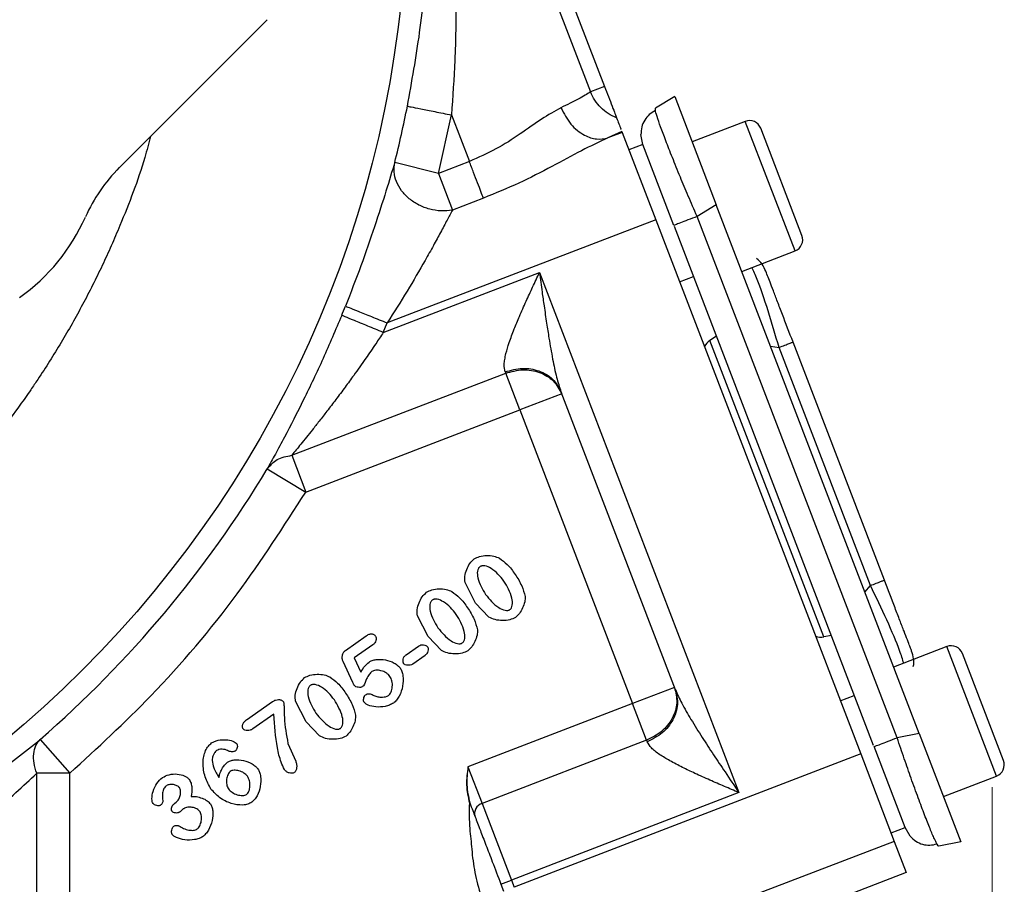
# Model space of a CAD drawing. Header units: inches. Extents: x 0.6 to 16.3, y 0.2 to 11.5.
# Tile 8 of 18: x 5.3 to 7.1, y 5.6 to 7.1. Entities that reach past the tile are written whole.
import ezdxf

# ---------------------------------------------------------------- set-up
doc = ezdxf.new("R2010")
doc.units = ezdxf.units.IN
doc.header["$MEASUREMENT"] = 0
doc.styles.add('SLDTEXTSTYLE0', font='TXT', dxfattribs={"width": 0.75})
doc.dimstyles.new('SLDDIMSTYLE1', dxfattribs={"dimtxt": 0.137795, "dimasz": 0.14, "dimexe": 0, "dimexo": 0.0625, "dimgap": 0.034449, "dimtad": 0, "dimdec": 1, "dimlfac": 1.5, "dimrnd": 1e-09, "dimzin": 12, "dimdsep": 46, "dimtxsty": 'SLDTEXTSTYLE0', "dimblk1": 'CLOSED', "dimblk2": 'CLOSED', "dimsah": 1, "dimcen": 0.09, "dimadec": 0, "dimazin": 3, "dimtfac": 1, "dimtdec": 1, "dimtofl": 0, "dimtmove": 0, "dimatfit": 3, "dimldrblk": 'CLOSED', "dimfxl": 0, "dimfrac": 2, "dimtolj": 1, "dimtzin": 12, "dimarcsym": 0})

# ---------------------------------------------------------------- blocks, each defined once
blk = doc.blocks.new('_Closed')
at = {"color": 0, "linetype": 'ByBlock', "lineweight": -2}
for p, q in [((-1, 0.166667), (0, 0)), ((-1, 0.166667), (-1, -0.166667)), ((0, 0), (-1, -0.166667)), ((0, 0), (-1, 0))]:
    blk.add_line(p, q, dxfattribs=at)
blk = doc.blocks.new('_D_6')
at = {"color": 7, "linetype": 'Continuous', "lineweight": 0}
for p, q in [((7.0417, 5.7241), (7.0417, 3.3675)), ((4.8639, 4.7505), (4.8639, 3.3675)), ((5.8444, 3.6053), (5.8024, 3.6053)), ((5.8024, 3.6053), (5.8024, 3.3865)), ((6.048, 3.6053), (6.09, 3.6053)), ((6.09, 3.6053), (6.09, 3.3865)), ((4.8639, 3.4068), (5.6815, 3.4068)), ((7.0417, 3.4068), (6.2108, 3.4068)), ((5.8024, 3.3865), (5.8444, 3.3865)), ((6.09, 3.3865), (6.048, 3.3865))]:
    blk.add_line(p, q, dxfattribs=at)
at = {"color": 7, "linetype": 'Continuous', "lineweight": 18, "xscale": 0.14, "yscale": 0.14, "rotation": 180.0000000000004}
blk.add_blockref('_Closed', (4.8639, 3.4068, 0.5011), dxfattribs=at)
at = {"color": 7, "linetype": 'Continuous', "lineweight": 18, "xscale": 0.14, "yscale": 0.14}
blk.add_blockref('_Closed', (7.0417, 3.4068, 0.5011), dxfattribs=at)
at = {"color": 7, "linetype": 'Continuous', "lineweight": 18, "char_height": 0.1378, "attachment_point": 1, "style": 'SLDTEXTSTYLE0'}
for s, insert in [('83', (5.8444, 3.5642)), ('3.3', (5.8189, 3.358))]:
    blk.add_mtext(s, dxfattribs=dict(at, insert=insert))

msp = doc.modelspace()

# ---------------------------------------------------------------- linework, layer by layer
at = {"color": 7, "linetype": 'Continuous', "lineweight": 25}
for p, q in [((6.15, 7.422), (6.3274, 6.9598)), ((6.175, 7.4316), (6.3524, 6.9694)), ((5.4899, 6.8251), (5.7529, 7.0881)), ((6.3524, 6.9694), (6.3274, 6.9598)), ((6.4771, 6.9514), (6.443, 6.9308)), ((6.4771, 6.9514), (6.551, 6.7589)), ((6.443, 6.9267), (6.443, 6.9308)), ((6.057, 6.815), (6.0804, 6.9188)), ((6.0804, 6.9188), (6.1121, 6.8361)), ((6.6026, 6.9074), (6.508, 6.8711)), ((6.3831, 6.8894), (6.3583, 6.878)), ((6.3837, 6.8878), (6.3583, 6.878)), ((6.3831, 6.8894), (6.3837, 6.8878)), ((6.3837, 6.8878), (6.4434, 6.7324)), ((6.4206, 6.8661), (6.4172, 6.8839)), ((6.7032, 6.7047), (6.6301, 6.8951)), ((6.4206, 6.8661), (6.3957, 6.8566)), ((6.4757, 6.7226), (6.4206, 6.8661)), ((6.057, 6.815), (5.9795, 6.8345)), ((6.1121, 6.8361), (6.057, 6.815)), ((6.057, 6.815), (6.0821, 6.7497)), ((6.1372, 6.7709), (6.0821, 6.7497)), ((6.551, 6.7589), (6.5168, 6.7384)), ((6.9117, 5.8194), (6.551, 6.7589)), ((6.8725, 5.8118), (6.5168, 6.7384)), ((6.4434, 6.7324), (5.966, 6.5492)), ((6.4434, 6.7324), (6.8078, 5.783)), ((6.8306, 5.7981), (6.4765, 6.7205)), ((6.5963, 6.6408), (6.691, 6.6771)), ((5.9591, 6.5322), (6.2365, 6.6387)), ((6.2365, 6.6387), (6.5914, 5.7142)), ((6.4858, 6.6219), (6.5107, 6.6315)), ((5.9591, 6.5322), (5.966, 6.5492)), ((6.5514, 6.5253), (6.5397, 6.518)), ((6.7421, 5.9909), (6.5397, 6.518)), ((6.8499, 6.0919), (6.6875, 6.5151)), ((6.825, 6.0824), (6.6626, 6.5055)), ((5.7964, 6.3138), (6.1767, 6.4597)), ((6.1758, 6.4622), (6.1767, 6.4597)), ((6.2017, 6.3945), (6.1767, 6.4597)), ((6.275, 6.4268), (6.4782, 5.8975)), ((6.2764, 6.4232), (6.2017, 6.3945)), ((5.8214, 6.2485), (6.2017, 6.3945)), ((6.2017, 6.3945), (6.4022, 5.8724)), ((5.7964, 6.3138), (5.8214, 6.2485)), ((5.7529, 6.2897), (5.8214, 6.2485)), ((6.1232, 6.0511), (6.1044, 6.0877)), ((6.147, 6.0261), (6.1232, 6.0511)), ((6.0386, 5.9918), (6.0198, 6.0284)), ((5.892, 5.9671), (5.9287, 5.9928)), ((6.0623, 5.9668), (6.0386, 5.9918)), ((6.7556, 5.9933), (6.7421, 5.9909)), ((5.9405, 5.9768), (5.9075, 5.9537)), ((5.9997, 5.9594), (6.0217, 5.9748)), ((6.9609, 5.9738), (6.8663, 5.9375)), ((5.9075, 5.9537), (5.9194, 5.9283)), ((6.0334, 5.9581), (6.0114, 5.9427)), ((7.0616, 5.7711), (6.9885, 5.9616)), ((5.9052, 5.9097), (5.8877, 5.9471)), ((6.4768, 5.9011), (6.4022, 5.8724)), ((6.7715, 5.8776), (6.7964, 5.8871)), ((5.716, 5.8437), (5.7624, 5.8762)), ((5.8218, 5.84), (5.803, 5.8766)), ((6.4022, 5.8724), (6.1096, 5.7601)), ((6.4272, 5.8072), (6.4022, 5.8724)), ((5.7647, 5.8535), (5.7275, 5.8274)), ((5.8455, 5.815), (5.8218, 5.84)), ((6.9117, 5.8194), (6.8725, 5.8118)), ((6.9117, 5.8194), (6.9855, 5.6269)), ((5.3494, 5.8089), (5.4019, 5.7486)), ((5.7896, 5.8015), (5.8034, 5.7704)), ((6.4272, 5.8072), (6.1347, 5.6949)), ((6.4272, 5.8072), (6.4281, 5.8047)), ((6.8865, 5.6525), (6.8314, 5.796)), ((6.8078, 5.783), (6.1917, 5.5464)), ((6.8078, 5.783), (6.8675, 5.6276)), ((6.1096, 5.7601), (6.1347, 5.6949)), ((5.3431, 5.3439), (5.3431, 5.7486)), ((5.4019, 5.7486), (5.3431, 5.7486)), ((5.4019, 5.3439), (5.4019, 5.7486)), ((6.9547, 5.7072), (7.0493, 5.7435)), ((6.5914, 5.7142), (6.1869, 5.5589)), ((5.5884, 5.6955), (5.5912, 5.6975)), ((6.1347, 5.6949), (6.1869, 5.5589)), ((6.8616, 5.6429), (6.8865, 5.6525)), ((6.8958, 5.637), (6.8865, 5.6525)), ((6.8675, 5.6276), (6.587, 5.5199)), ((6.8675, 5.6276), (6.8888, 5.572)), ((6.9855, 5.6269), (6.9464, 5.6193)), ((6.8888, 5.572), (6.6494, 5.4801)), ((6.1682, 5.5518), (6.1869, 5.5589)), ((6.1682, 5.5518), (6.173, 5.5393)), ((6.1869, 5.5589), (6.1917, 5.5464))]:
    msp.add_line(p, q, dxfattribs=at)
at = {"color": 8, "linetype": 'Continuous', "lineweight": 25}
for p, q in [((6.691, 6.6771), (6.6026, 6.9074)), ((6.6474, 6.5079), (6.6626, 6.5055)), ((6.8153, 6.0704), (6.825, 6.0824)), ((7.0493, 5.7435), (6.9609, 5.9738))]:
    msp.add_line(p, q, dxfattribs=at)
at = {"color": 7, "linetype": 'Continuous', "lineweight": 25}
msp.add_circle((4.0305, 7.3256), 1.9709, dxfattribs=at)
for centre, radius, start, end in [((4.0305, 7.3256), 2.0099, 345.8573, 348.7762), ((6.6102, 6.8875), 0.0213, 21, 111), ((5.6956, 6.6195), 0.2909, 135, 156.0851), ((5.1105, 6.8789), 0.3491, 305.4062, 336.0851), ((6.6833, 6.697), 0.0213, 291, 21), ((4.0305, 7.3256), 2.0055, 337.6391, 338.1425), ((4.0305, 7.3256), 2.0099, 311.0101, 328.9768), ((6.9686, 5.9539), 0.0213, 21, 111), ((7.0417, 5.7635), 0.0213, 291, 21), ((6.1403, 5.6769), 0.0189, 107.4037, 196.8829)]:
    msp.add_arc(centre, radius, start, end, dxfattribs=at)
for centre, start_param, end_param in [((6.5551, 6.4916), 0.174533, 0.698222), ((6.7358, 6.0208), 2.44337, 2.96706)]:
    msp.add_ellipse(centre, major_axis=(-0.011, 0.0285), ratio=0.916331, start_param=start_param, end_param=end_param, dxfattribs=at)
for points, knots in [([(6.002, 6.9344), (6.0098, 6.9781), (6.026, 7.068), (6.0392, 7.204), (6.0435, 7.3277), (6.0411, 7.4391), (6.0342, 7.5363), (6.0228, 7.635), (6.0115, 7.699), (6.0056, 7.7324)], [0, 0, 0, 0, 0.160467, 0.330597, 0.499038, 0.619856, 0.749068, 0.868853, 1, 1, 1, 1]), ([(6.0152, 7.7282), (6.0215, 7.7006), (6.0338, 7.6472), (6.049, 7.5666), (6.0619, 7.4863), (6.0721, 7.4064), (6.0808, 7.318), (6.0867, 7.2242), (6.0889, 7.1204), (6.0873, 7.0194), (6.0826, 6.9512), (6.0804, 6.9188)], [0, 0, 0, 0, 0.105952, 0.205424, 0.30631, 0.408439, 0.503873, 0.633861, 0.753374, 0.882635, 1, 1, 1, 1]), ([(6.3524, 6.9694), (6.3547, 6.9633), (6.3596, 6.9507), (6.3661, 6.9337), (6.3713, 6.9202), (6.373, 6.9158), (6.3738, 6.9136)], [0, 0, 0, 0, 0.243222, 0.5, 0.756778, 1, 1, 1, 1]), ([(6.3274, 6.9598), (6.3213, 6.9559), (6.31, 6.9486), (6.2859, 6.9369), (6.2748, 6.9316)], [0, 0, 0, 0, 0.537765, 1, 1, 1, 1]), ([(6.3738, 6.9136), (6.3686, 6.916), (6.3585, 6.9207), (6.3455, 6.9315), (6.3346, 6.9445), (6.3298, 6.9547), (6.3274, 6.9598)], [0, 0, 0, 0, 0.254383, 0.499996, 0.75016, 1, 1, 1, 1]), ([(6.2748, 6.9316), (6.2636, 6.9253), (6.2412, 6.9127), (6.2029, 6.885), (6.1605, 6.8573), (6.1282, 6.8432), (6.1121, 6.8361)], [0, 0, 0, 0, 0.249959, 0.501057, 0.751417, 1, 1, 1, 1]), ([(6.2748, 6.9316), (6.2802, 6.9213), (6.2909, 6.9009), (6.3149, 6.8823), (6.3384, 6.8743), (6.3517, 6.8768), (6.3583, 6.878)], [0, 0, 0, 0, 0.2796397, 0.5592818, 0.7796404, 1, 1, 1, 1]), ([(6.3738, 6.9136), (6.3751, 6.9101), (6.3778, 6.9032), (6.3809, 6.8952), (6.3816, 6.8933), (6.3818, 6.8928)], [0, 0, 0, 0, 0.440195, 0.87013, 1, 1, 1, 1]), ([(6.4429, 6.9268), (6.4391, 6.9246), (6.4315, 6.9203), (6.4233, 6.91), (6.4179, 6.8978), (6.4174, 6.8885), (6.4171, 6.8838)], [0, 0, 0, 0, 0.252652, 0.503903, 0.753133, 1, 1, 1, 1]), ([(6.3583, 6.878), (6.3429, 6.8708), (6.3113, 6.8558), (6.2583, 6.8266), (6.2003, 6.7968), (6.1584, 6.7796), (6.1372, 6.7709)], [0, 0, 0, 0, 0.232024, 0.478279, 0.735769, 1, 1, 1, 1]), ([(5.9795, 6.8345), (5.9746, 6.8185), (5.965, 6.7866), (5.9441, 6.721), (5.9199, 6.6509), (5.9012, 6.6029), (5.8918, 6.579)], [0, 0, 0, 0, 0.252624, 0.502389, 0.751307, 1, 1, 1, 1]), ([(6.0821, 6.7497), (6.0753, 6.7489), (6.062, 6.7474), (6.0413, 6.7508), (6.0219, 6.7581), (6.0047, 6.7694), (5.991, 6.7837), (5.9818, 6.8001), (5.9773, 6.8175), (5.9788, 6.8288), (5.9795, 6.8345)], [0, 0, 0, 0, 0.127618, 0.250021, 0.374745, 0.500009, 0.62501, 0.749999, 0.875002, 1, 1, 1, 1]), ([(6.0821, 6.7497), (6.079, 6.7439), (6.0726, 6.7319), (6.0611, 6.7103), (6.048, 6.6862), (6.0287, 6.6516), (6.0016, 6.6052), (5.978, 6.568), (5.966, 6.5492)], [0, 0, 0, 0, 0.112871, 0.234508, 0.352703, 0.480897, 0.737077, 1, 1, 1, 1]), ([(6.6391, 6.6412), (6.637, 6.6453), (6.6329, 6.6536), (6.6267, 6.6611), (6.6227, 6.6636), (6.6227, 6.6636)], [0, 0, 0, 0, 0.4972, 0.994399, 1, 1, 1, 1]), ([(6.1758, 6.4622), (6.1749, 6.4663), (6.1735, 6.4728), (6.175, 6.4844), (6.1776, 6.4971), (6.1831, 6.5151), (6.1914, 6.5375), (6.2017, 6.562), (6.2127, 6.587), (6.2246, 6.613), (6.2326, 6.6301), (6.2365, 6.6387)], [0, 0, 0, 0, 0.107136, 0.166317, 0.230145, 0.344696, 0.477264, 0.596609, 0.735994, 0.867705, 1, 1, 1, 1]), ([(6.2365, 6.6387), (6.2381, 6.6271), (6.2409, 6.6074), (6.2452, 6.5773), (6.2492, 6.5499), (6.2541, 6.5182), (6.2598, 6.486), (6.2663, 6.4536), (6.2723, 6.4352), (6.275, 6.4268)], [0, 0, 0, 0, 0.158514, 0.270372, 0.412956, 0.534884, 0.709912, 0.865998, 1, 1, 1, 1]), ([(6.6875, 6.5151), (6.681, 6.5318), (6.6713, 6.557), (6.6598, 6.5871), (6.6523, 6.6066), (6.6463, 6.6222), (6.6405, 6.6374), (6.6396, 6.6397), (6.6391, 6.6412)], [0, 0, 0, 0, 0.250062, 0.37621, 0.5, 0.623853, 0.749938, 1, 1, 1, 1]), ([(5.8852, 6.5626), (5.8743, 6.5368), (5.8524, 6.4852), (5.8173, 6.4116), (5.7884, 6.3554), (5.7668, 6.3152), (5.7576, 6.2982), (5.7529, 6.2897)], [0, 0, 0, 0, 0.248103, 0.497117, 0.747117, 0.873403, 1, 1, 1, 1]), ([(5.9591, 6.5322), (5.9547, 6.5255), (5.9444, 6.51), (5.9268, 6.4845), (5.9087, 6.4588), (5.8909, 6.4344), (5.875, 6.4131), (5.8595, 6.3929), (5.8456, 6.375), (5.8299, 6.3551), (5.8131, 6.3343), (5.8017, 6.3202), (5.7964, 6.3138)], [0, 0, 0, 0, 0.083387, 0.191326, 0.320268, 0.410352, 0.509405, 0.602859, 0.686393, 0.760047, 0.89, 1, 1, 1, 1]), ([(5.7529, 6.2897), (5.7582, 6.2959), (5.7688, 6.3084), (5.7872, 6.312), (5.7964, 6.3138)], [0, 0, 0, 0, 0.5, 1, 1, 1, 1]), ([(5.4019, 5.7486), (5.4508, 5.7937), (5.5578, 5.8924), (5.6996, 6.0596), (5.782, 6.1873), (5.8214, 6.2485)], [0, 0, 0, 0, 0.304375, 0.666734, 1, 1, 1, 1]), ([(6.1044, 6.0877), (6.1041, 6.0914), (6.1035, 6.0992), (6.1071, 6.1108), (6.1122, 6.1218), (6.118, 6.1271), (6.1207, 6.1297)], [0, 0, 0, 0, 0.233996, 0.499939, 0.765931, 1, 1, 1, 1]), ([(6.1207, 6.1297), (6.1238, 6.1312), (6.1308, 6.1347), (6.1429, 6.136), (6.1551, 6.1354), (6.1623, 6.1323), (6.1656, 6.1309)], [0, 0, 0, 0, 0.22471, 0.497352, 0.771324, 1, 1, 1, 1]), ([(6.1656, 6.1309), (6.1704, 6.1274), (6.1812, 6.1194), (6.1892, 6.1084), (6.1936, 6.1022)], [0, 0, 0, 0, 0.435422, 1, 1, 1, 1]), ([(6.1308, 6.1157), (6.1302, 6.1153), (6.1292, 6.1144), (6.1275, 6.1119), (6.1257, 6.1057), (6.1277, 6.0889), (6.1353, 6.0759), (6.1409, 6.0665)], [0, 0, 0, 0, 0.03813, 0.077594, 0.167568, 0.394077, 1, 1, 1, 1]), ([(6.1736, 6.0902), (6.1702, 6.0945), (6.1636, 6.103), (6.1521, 6.1124), (6.142, 6.1173), (6.1354, 6.1176), (6.1325, 6.1168), (6.1313, 6.1161), (6.1308, 6.1157)], [0, 0, 0, 0, 0.307114, 0.600658, 0.833127, 0.922874, 0.962224, 1, 1, 1, 1]), ([(6.1936, 6.1022), (6.1978, 6.0956), (6.2056, 6.0833), (6.2095, 6.0694), (6.2114, 6.063)], [0, 0, 0, 0, 0.542001, 1, 1, 1, 1]), ([(6.8983, 5.9658), (6.8977, 5.9673), (6.8969, 5.9696), (6.891, 5.9848), (6.885, 6.0004), (6.8775, 6.0199), (6.866, 6.05), (6.8563, 6.0752), (6.8499, 6.0919)], [0, 0, 0, 0, 0.250062, 0.37621, 0.5, 0.623853, 0.749938, 1, 1, 1, 1]), ([(6.036, 6.0704), (6.0391, 6.0719), (6.0461, 6.0754), (6.0582, 6.0767), (6.0704, 6.0761), (6.0776, 6.073), (6.0809, 6.0716)], [0, 0, 0, 0, 0.22471, 0.497352, 0.771324, 1, 1, 1, 1]), ([(6.1843, 6.0396), (6.1848, 6.0401), (6.1859, 6.0409), (6.1875, 6.0435), (6.1894, 6.0499), (6.1874, 6.0673), (6.1794, 6.0806), (6.1736, 6.0902)], [0, 0, 0, 0, 0.036391, 0.075087, 0.163772, 0.39634, 1, 1, 1, 1]), ([(6.0198, 6.0284), (6.0195, 6.0321), (6.0188, 6.0399), (6.0224, 6.0515), (6.0276, 6.0625), (6.0333, 6.0678), (6.036, 6.0704)], [0, 0, 0, 0, 0.233996, 0.499939, 0.765931, 1, 1, 1, 1]), ([(6.0461, 6.0564), (6.0456, 6.056), (6.0445, 6.0551), (6.0428, 6.0526), (6.041, 6.0464), (6.043, 6.0296), (6.0507, 6.0166), (6.0562, 6.0072)], [0, 0, 0, 0, 0.03813, 0.077594, 0.167568, 0.394077, 1, 1, 1, 1]), ([(6.0889, 6.0309), (6.0856, 6.0352), (6.079, 6.0437), (6.0674, 6.0531), (6.0573, 6.058), (6.0507, 6.0583), (6.0478, 6.0575), (6.0467, 6.0568), (6.0461, 6.0564)], [0, 0, 0, 0, 0.307114, 0.600658, 0.833127, 0.922874, 0.962224, 1, 1, 1, 1]), ([(6.0809, 6.0716), (6.0857, 6.0681), (6.0966, 6.0601), (6.1045, 6.0491), (6.109, 6.0429)], [0, 0, 0, 0, 0.4354221, 1, 1, 1, 1]), ([(6.1409, 6.0665), (6.1479, 6.0579), (6.1577, 6.046), (6.1731, 6.0384), (6.1797, 6.0379), (6.1826, 6.0386), (6.1837, 6.0393), (6.1843, 6.0396)], [0, 0, 0, 0, 0.60548, 0.838248, 0.926216, 0.964377, 1, 1, 1, 1]), ([(6.2114, 6.063), (6.2112, 6.0597), (6.2109, 6.0526), (6.2069, 6.0424), (6.2018, 6.0327), (6.1967, 6.0279), (6.1943, 6.0257)], [0, 0, 0, 0, 0.233107, 0.503654, 0.772311, 1, 1, 1, 1]), ([(6.109, 6.0429), (6.1132, 6.0363), (6.1209, 6.024), (6.1249, 6.0101), (6.1267, 6.0037)], [0, 0, 0, 0, 0.5420009, 1, 1, 1, 1]), ([(6.0996, 5.9803), (6.1001, 5.9808), (6.1012, 5.9816), (6.1029, 5.9842), (6.1047, 5.9906), (6.1027, 6.008), (6.0947, 6.0213), (6.0889, 6.0309)], [0, 0, 0, 0, 0.036391, 0.075087, 0.163772, 0.39634, 1, 1, 1, 1]), ([(6.1943, 6.0257), (6.191, 6.0241), (6.1836, 6.0206), (6.171, 6.02), (6.1581, 6.0209), (6.1505, 6.0244), (6.147, 6.0261)], [0, 0, 0, 0, 0.224279, 0.491579, 0.763289, 1, 1, 1, 1]), ([(6.0562, 6.0072), (6.0633, 5.9986), (6.073, 5.9867), (6.0884, 5.9791), (6.095, 5.9786), (6.0979, 5.9793), (6.0991, 5.98), (6.0996, 5.9803)], [0, 0, 0, 0, 0.60548, 0.838248, 0.926216, 0.964377, 1, 1, 1, 1]), ([(6.1267, 6.0037), (6.1265, 6.0004), (6.1262, 5.9933), (6.1222, 5.9831), (6.1171, 5.9734), (6.112, 5.9686), (6.1096, 5.9664)], [0, 0, 0, 0, 0.233107, 0.503654, 0.772311, 1, 1, 1, 1]), ([(5.9287, 5.9928), (5.9303, 5.9939), (5.9327, 5.9954), (5.936, 5.9964), (5.9382, 5.9966), (5.9403, 5.9962), (5.9422, 5.9954), (5.9439, 5.994), (5.9449, 5.9928), (5.9453, 5.9922)], [0, 0, 0, 0, 0.307073, 0.434042, 0.548193, 0.65516, 0.761725, 0.874739, 1, 1, 1, 1]), ([(5.9453, 5.9922), (5.9456, 5.9917), (5.9462, 5.9906), (5.9465, 5.9879), (5.946, 5.9843), (5.9441, 5.98), (5.9417, 5.9778), (5.9405, 5.9768)], [0, 0, 0, 0, 0.0982087, 0.207926, 0.4558478, 0.7273576, 1, 1, 1, 1]), ([(6.0217, 5.9748), (6.0231, 5.9755), (6.0259, 5.977), (6.0306, 5.9772), (6.0342, 5.9763), (6.0366, 5.975), (6.0374, 5.974), (6.0378, 5.9736)], [0, 0, 0, 0, 0.269903, 0.539, 0.788044, 0.900557, 1, 1, 1, 1]), ([(6.0378, 5.9736), (6.038, 5.9731), (6.0386, 5.972), (6.0391, 5.9693), (6.0387, 5.9657), (6.0369, 5.9613), (6.0346, 5.9592), (6.0334, 5.9581)], [0, 0, 0, 0, 0.100484, 0.211546, 0.45947, 0.728057, 1, 1, 1, 1]), ([(5.8877, 5.9471), (5.8871, 5.9489), (5.8858, 5.9524), (5.8861, 5.9581), (5.8877, 5.9625), (5.8899, 5.9654), (5.8913, 5.9666), (5.892, 5.9671)], [0, 0, 0, 0, 0.253808, 0.507422, 0.755377, 0.879425, 1, 1, 1, 1]), ([(5.9339, 5.9463), (5.9356, 5.9473), (5.9395, 5.9494), (5.9493, 5.9514), (5.963, 5.9511), (5.976, 5.9464), (5.9846, 5.9409), (5.9876, 5.9374), (5.989, 5.9358)], [0, 0, 0, 0, 0.098686, 0.219599, 0.494009, 0.772099, 0.896976, 1, 1, 1, 1]), ([(5.9953, 5.9439), (5.995, 5.9444), (5.9944, 5.9455), (5.994, 5.9482), (5.9944, 5.9518), (5.9962, 5.9562), (5.9985, 5.9584), (5.9997, 5.9594)], [0, 0, 0, 0, 0.100527, 0.212019, 0.461042, 0.730119, 1, 1, 1, 1]), ([(6.1096, 5.9664), (6.1063, 5.9648), (6.099, 5.9613), (6.0863, 5.9607), (6.0735, 5.9616), (6.0658, 5.9651), (6.0623, 5.9668)], [0, 0, 0, 0, 0.2242788, 0.4915793, 0.7632888, 1, 1, 1, 1]), ([(6.9011, 5.9382), (6.9012, 5.9383), (6.9025, 5.9428), (6.9021, 5.9525), (6.8996, 5.9614), (6.8983, 5.9658)], [0, 0, 0, 0, 0.005601, 0.5028, 1, 1, 1, 1]), ([(5.9194, 5.9283), (5.9214, 5.932), (5.9252, 5.9389), (5.9311, 5.944), (5.9339, 5.9463)], [0, 0, 0, 0, 0.537336, 1, 1, 1, 1]), ([(5.989, 5.9358), (5.9901, 5.9338), (5.9925, 5.9295), (5.9948, 5.9185), (5.9944, 5.9031), (5.9894, 5.8885), (5.9832, 5.8785), (5.9792, 5.875), (5.9773, 5.8734)], [0, 0, 0, 0, 0.100372, 0.219219, 0.489653, 0.76541, 0.890751, 1, 1, 1, 1]), ([(6.0114, 5.9427), (6.01, 5.942), (6.0072, 5.9405), (6.0026, 5.9404), (5.9989, 5.9412), (5.9965, 5.9425), (5.9957, 5.9435), (5.9953, 5.9439)], [0, 0, 0, 0, 0.2657637, 0.5358382, 0.7870946, 0.9004587, 1, 1, 1, 1]), ([(5.803, 5.8766), (5.8027, 5.8803), (5.8021, 5.8881), (5.8056, 5.8997), (5.8108, 5.9107), (5.8165, 5.9161), (5.8192, 5.9186)], [0, 0, 0, 0, 0.233996, 0.499939, 0.765931, 1, 1, 1, 1]), ([(5.8192, 5.9186), (5.8223, 5.9202), (5.8293, 5.9237), (5.8414, 5.9249), (5.8536, 5.9243), (5.8609, 5.9212), (5.8642, 5.9198)], [0, 0, 0, 0, 0.22471, 0.497352, 0.771324, 1, 1, 1, 1]), ([(5.8642, 5.9198), (5.8689, 5.9163), (5.8798, 5.9083), (5.8877, 5.8973), (5.8922, 5.8911)], [0, 0, 0, 0, 0.435422, 1, 1, 1, 1]), ([(5.9389, 5.9294), (5.9371, 5.9278), (5.9331, 5.9241), (5.9287, 5.9151), (5.9261, 5.9071), (5.9227, 5.9031), (5.9221, 5.9025)], [0, 0, 0, 0, 0.229874, 0.502437, 0.925151, 1, 1, 1, 1]), ([(5.971, 5.9209), (5.9701, 5.922), (5.9681, 5.9244), (5.9629, 5.9281), (5.9554, 5.9313), (5.9475, 5.9321), (5.942, 5.9311), (5.9399, 5.93), (5.9389, 5.9294)], [0, 0, 0, 0, 0.121902, 0.256345, 0.536882, 0.796434, 0.9071, 1, 1, 1, 1]), ([(5.9683, 5.8869), (5.9692, 5.8877), (5.9711, 5.8895), (5.9739, 5.8947), (5.9756, 5.9026), (5.9751, 5.9125), (5.9723, 5.9182), (5.971, 5.9209)], [0, 0, 0, 0, 0.097481, 0.212424, 0.478332, 0.757867, 1, 1, 1, 1]), ([(5.8293, 5.9047), (5.8288, 5.9042), (5.8277, 5.9034), (5.826, 5.9008), (5.8243, 5.8946), (5.8262, 5.8778), (5.8339, 5.8648), (5.8395, 5.8554)], [0, 0, 0, 0, 0.03813, 0.077594, 0.167568, 0.394077, 1, 1, 1, 1]), ([(5.8721, 5.8791), (5.8688, 5.8834), (5.8622, 5.8919), (5.8507, 5.9013), (5.8405, 5.9062), (5.834, 5.9065), (5.8311, 5.9057), (5.8299, 5.905), (5.8293, 5.9047)], [0, 0, 0, 0, 0.307114, 0.600658, 0.833127, 0.922874, 0.962224, 1, 1, 1, 1]), ([(5.9078, 5.9044), (5.9078, 5.9045), (5.9077, 5.9047), (5.9074, 5.9052), (5.9065, 5.9069), (5.9058, 5.9085), (5.9052, 5.9097)], [0, 0, 0, 0, 0.036391, 0.09805, 0.297334, 1, 1, 1, 1]), ([(5.9221, 5.9025), (5.9216, 5.9022), (5.9206, 5.9016), (5.918, 5.9012), (5.9145, 5.9012), (5.9112, 5.9021), (5.9089, 5.9032), (5.9081, 5.9041), (5.9078, 5.9044)], [0, 0, 0, 0, 0.106669, 0.232351, 0.509323, 0.781131, 0.901619, 1, 1, 1, 1]), ([(5.8922, 5.8911), (5.8964, 5.8845), (5.9041, 5.8722), (5.9081, 5.8583), (5.9099, 5.8519)], [0, 0, 0, 0, 0.542001, 1, 1, 1, 1]), ([(5.9249, 5.8748), (5.9247, 5.8752), (5.9243, 5.8761), (5.9239, 5.8784), (5.9241, 5.8816), (5.9251, 5.8848), (5.9263, 5.8869), (5.9272, 5.8877), (5.9276, 5.888)], [0, 0, 0, 0, 0.095497, 0.212434, 0.48257, 0.760232, 0.889728, 1, 1, 1, 1]), ([(5.9276, 5.888), (5.9285, 5.8886), (5.9305, 5.8898), (5.934, 5.8901), (5.9376, 5.8893), (5.9398, 5.8881), (5.941, 5.8874)], [0, 0, 0, 0, 0.238373, 0.465958, 0.713108, 1, 1, 1, 1]), ([(5.941, 5.8874), (5.9431, 5.8864), (5.9476, 5.8845), (5.9561, 5.8838), (5.9635, 5.8842), (5.9675, 5.8865), (5.9683, 5.8869)], [0, 0, 0, 0, 0.244375, 0.517978, 0.899703, 1, 1, 1, 1]), ([(6.4782, 5.8975), (6.4818, 5.8893), (6.4897, 5.8717), (6.5066, 5.8432), (6.5256, 5.8128), (6.546, 5.7816), (6.5679, 5.7489), (6.5831, 5.7265), (6.5914, 5.7142)], [0, 0, 0, 0, 0.1339895, 0.2900457, 0.4651218, 0.632251, 0.7990286, 1, 1, 1, 1]), ([(5.7624, 5.8762), (5.7641, 5.8772), (5.7674, 5.8791), (5.7722, 5.8798), (5.7756, 5.8795), (5.7779, 5.8788), (5.7799, 5.8777), (5.7809, 5.8766), (5.7814, 5.876)], [0, 0, 0, 0, 0.285485, 0.549595, 0.673749, 0.786104, 0.895903, 1, 1, 1, 1]), ([(5.7814, 5.876), (5.7815, 5.8756), (5.782, 5.8745), (5.7825, 5.8712), (5.783, 5.8621), (5.7829, 5.8382), (5.7868, 5.8168), (5.7896, 5.8015)], [0, 0, 0, 0, 0.01856, 0.047638, 0.132356, 0.382091, 1, 1, 1, 1]), ([(5.8828, 5.8285), (5.8834, 5.829), (5.8844, 5.8298), (5.8861, 5.8324), (5.888, 5.8388), (5.8859, 5.8562), (5.8779, 5.8695), (5.8721, 5.8791)], [0, 0, 0, 0, 0.036391, 0.075087, 0.163772, 0.39634, 1, 1, 1, 1]), ([(5.9773, 5.8734), (5.975, 5.8721), (5.9703, 5.8694), (5.9596, 5.8665), (5.9465, 5.8659), (5.9348, 5.8686), (5.9278, 5.8719), (5.9258, 5.874), (5.9249, 5.8748)], [0, 0, 0, 0, 0.141897, 0.292297, 0.591103, 0.843023, 0.936111, 1, 1, 1, 1]), ([(5.7834, 5.7551), (5.7814, 5.7595), (5.7757, 5.7719), (5.7678, 5.8048), (5.766, 5.8336), (5.7647, 5.8535)], [0, 0, 0, 0, 0.1439343, 0.4072724, 1, 1, 1, 1]), ([(5.8395, 5.8554), (5.8465, 5.8468), (5.8562, 5.8349), (5.8717, 5.8273), (5.8782, 5.8269), (5.8811, 5.8275), (5.8823, 5.8282), (5.8828, 5.8285)], [0, 0, 0, 0, 0.60548, 0.838248, 0.926216, 0.964377, 1, 1, 1, 1]), ([(5.9099, 5.8519), (5.9097, 5.8486), (5.9094, 5.8415), (5.9054, 5.8313), (5.9004, 5.8216), (5.8952, 5.8168), (5.8929, 5.8146)], [0, 0, 0, 0, 0.233107, 0.503654, 0.772311, 1, 1, 1, 1]), ([(5.7097, 5.828), (5.7094, 5.8286), (5.7087, 5.8298), (5.7085, 5.832), (5.7088, 5.8341), (5.7098, 5.837), (5.7121, 5.8405), (5.7147, 5.8426), (5.716, 5.8437)], [0, 0, 0, 0, 0.111501, 0.223563, 0.33819, 0.462028, 0.726454, 1, 1, 1, 1]), ([(5.7275, 5.8274), (5.7259, 5.8265), (5.7229, 5.8248), (5.7178, 5.8242), (5.7138, 5.825), (5.7111, 5.8264), (5.7102, 5.8275), (5.7097, 5.828)], [0, 0, 0, 0, 0.273164, 0.538657, 0.781642, 0.894874, 1, 1, 1, 1]), ([(5.8929, 5.8146), (5.8895, 5.813), (5.8822, 5.8095), (5.8695, 5.8089), (5.8567, 5.8098), (5.8491, 5.8134), (5.8455, 5.815)], [0, 0, 0, 0, 0.224279, 0.491579, 0.763289, 1, 1, 1, 1]), ([(4.9393, 5.5402), (4.9786, 5.5611), (5.0573, 5.6029), (5.1663, 5.6719), (5.2663, 5.7424), (5.3216, 5.7867), (5.3494, 5.8089)], [0, 0, 0, 0, 0.248601, 0.497799, 0.748356, 1, 1, 1, 1]), ([(5.3431, 5.7486), (5.3412, 5.7547), (5.3374, 5.7668), (5.3371, 5.7837), (5.3407, 5.7985), (5.3465, 5.8055), (5.3494, 5.8089)], [0, 0, 0, 0, 0.25, 0.499999, 0.749999, 1, 1, 1, 1]), ([(5.6528, 5.7206), (5.649, 5.7276), (5.6411, 5.742), (5.6381, 5.7625), (5.6397, 5.7784), (5.6429, 5.7886), (5.6475, 5.7969), (5.6519, 5.8008), (5.6539, 5.8026)], [0, 0, 0, 0, 0.267066, 0.551881, 0.683445, 0.803764, 0.910563, 1, 1, 1, 1]), ([(5.6539, 5.8026), (5.6556, 5.8036), (5.6593, 5.8057), (5.6679, 5.808), (5.6791, 5.8088), (5.6894, 5.8069), (5.6959, 5.804), (5.6978, 5.802), (5.6987, 5.8012)], [0, 0, 0, 0, 0.125019, 0.265997, 0.561786, 0.823941, 0.925428, 1, 1, 1, 1]), ([(5.6987, 5.8012), (5.6989, 5.8008), (5.6994, 5.7999), (5.6998, 5.7976), (5.6996, 5.7945), (5.6987, 5.7915), (5.6975, 5.7894), (5.6966, 5.7887), (5.6963, 5.7883)], [0, 0, 0, 0, 0.1013533, 0.2207725, 0.4890815, 0.7620022, 0.8897295, 1, 1, 1, 1]), ([(6.5914, 5.7142), (6.5827, 5.7179), (6.5654, 5.7253), (6.5391, 5.7367), (6.5142, 5.7479), (6.4902, 5.7593), (6.469, 5.7703), (6.4499, 5.7818), (6.4349, 5.7932), (6.4303, 5.801), (6.4281, 5.8047)], [0, 0, 0, 0, 0.132324, 0.264064, 0.403482, 0.522865, 0.655461, 0.770044, 0.892843, 1, 1, 1, 1]), ([(5.6626, 5.7889), (5.6616, 5.7879), (5.6594, 5.7857), (5.6572, 5.7813), (5.6552, 5.7765), (5.6549, 5.7732), (5.6547, 5.7716)], [0, 0, 0, 0, 0.212799, 0.482006, 0.760523, 1, 1, 1, 1]), ([(5.6823, 5.7889), (5.6809, 5.7896), (5.6778, 5.791), (5.6725, 5.7914), (5.6672, 5.7911), (5.6641, 5.7896), (5.6626, 5.7889)], [0, 0, 0, 0, 0.229184, 0.498956, 0.768886, 1, 1, 1, 1]), ([(5.6963, 5.7883), (5.6958, 5.7881), (5.6949, 5.7876), (5.6926, 5.787), (5.6895, 5.7868), (5.6856, 5.7872), (5.6834, 5.7884), (5.6823, 5.7889)], [0, 0, 0, 0, 0.099089, 0.216375, 0.482429, 0.757239, 1, 1, 1, 1]), ([(5.6547, 5.7716), (5.6555, 5.7672), (5.6576, 5.7562), (5.6635, 5.7468), (5.667, 5.7411)], [0, 0, 0, 0, 0.405308, 1, 1, 1, 1]), ([(5.667, 5.7411), (5.6675, 5.7436), (5.6685, 5.7489), (5.6721, 5.7562), (5.6764, 5.7631), (5.6803, 5.7665), (5.6821, 5.7681)], [0, 0, 0, 0, 0.238157, 0.507, 0.772223, 1, 1, 1, 1]), ([(5.6821, 5.7681), (5.6838, 5.7691), (5.6876, 5.7711), (5.6973, 5.773), (5.7108, 5.7723), (5.7235, 5.7672), (5.7319, 5.7614), (5.7349, 5.758), (5.7362, 5.7565)], [0, 0, 0, 0, 0.097977, 0.217495, 0.490547, 0.771156, 0.897382, 1, 1, 1, 1]), ([(5.8034, 5.7704), (5.8041, 5.7683), (5.8054, 5.7644), (5.8054, 5.7585), (5.8042, 5.7541), (5.8025, 5.7513), (5.8014, 5.7504), (5.8009, 5.7499)], [0, 0, 0, 0, 0.292582, 0.562945, 0.8001718, 0.9054893, 1, 1, 1, 1]), ([(6.1096, 5.7601), (6.1083, 5.7493), (6.1055, 5.7278), (6.1099, 5.7065), (6.1122, 5.6959)], [0, 0, 0, 0, 0.50052, 1, 1, 1, 1]), ([(6.1096, 5.7601), (6.1084, 5.7493), (6.106, 5.7278), (6.1105, 5.7066), (6.1128, 5.6961)], [0, 0, 0, 0, 0.50196, 1, 1, 1, 1]), ([(4.9756, 5.469), (4.9986, 5.4829), (5.0446, 5.5109), (5.1123, 5.5571), (5.1718, 5.6011), (5.2234, 5.6423), (5.2663, 5.6786), (5.3067, 5.7144), (5.331, 5.7372), (5.3431, 5.7486)], [0, 0, 0, 0, 0.162042, 0.32364, 0.499112, 0.624439, 0.750088, 0.875462, 1, 1, 1, 1]), ([(5.5498, 5.6948), (5.5493, 5.6959), (5.5481, 5.6985), (5.5476, 5.706), (5.5496, 5.7174), (5.5558, 5.7309), (5.5631, 5.7379), (5.5665, 5.7412)], [0, 0, 0, 0, 0.068697, 0.166685, 0.425292, 0.727344, 1, 1, 1, 1]), ([(5.5665, 5.7412), (5.5703, 5.743), (5.5786, 5.7471), (5.5927, 5.7479), (5.6039, 5.7452), (5.611, 5.7411), (5.6134, 5.7385), (5.6144, 5.7373)], [0, 0, 0, 0, 0.246237, 0.530501, 0.795557, 0.908656, 1, 1, 1, 1]), ([(5.6872, 5.752), (5.6865, 5.7514), (5.6848, 5.7498), (5.6822, 5.7452), (5.6802, 5.738), (5.6803, 5.7303), (5.6817, 5.7245), (5.683, 5.7221), (5.6837, 5.721)], [0, 0, 0, 0, 0.090795, 0.203061, 0.469817, 0.75245, 0.883828, 1, 1, 1, 1]), ([(5.7178, 5.7432), (5.7158, 5.7453), (5.7115, 5.7498), (5.7029, 5.7533), (5.6955, 5.7543), (5.6902, 5.7536), (5.6882, 5.7525), (5.6872, 5.752)], [0, 0, 0, 0, 0.255878, 0.538478, 0.799499, 0.90922, 1, 1, 1, 1]), ([(5.7162, 5.711), (5.717, 5.7118), (5.7188, 5.7134), (5.7212, 5.7183), (5.7224, 5.7256), (5.7219, 5.7349), (5.7192, 5.7405), (5.7178, 5.7432)], [0, 0, 0, 0, 0.095485, 0.208128, 0.4638, 0.739462, 1, 1, 1, 1]), ([(5.7362, 5.7565), (5.7373, 5.7545), (5.7396, 5.7503), (5.7418, 5.7397), (5.7413, 5.725), (5.7367, 5.7111), (5.7309, 5.7018), (5.7271, 5.6986), (5.7254, 5.6971)], [0, 0, 0, 0, 0.102253, 0.223123, 0.496481, 0.771478, 0.894517, 1, 1, 1, 1]), ([(5.8009, 5.7499), (5.8003, 5.7496), (5.7991, 5.7489), (5.796, 5.7485), (5.7919, 5.749), (5.787, 5.7511), (5.7846, 5.7538), (5.7834, 5.7551)], [0, 0, 0, 0, 0.101464, 0.213535, 0.462917, 0.732286, 1, 1, 1, 1]), ([(5.5739, 5.7265), (5.573, 5.7258), (5.5712, 5.7243), (5.5684, 5.7202), (5.5656, 5.7118), (5.5667, 5.7043), (5.5675, 5.6995)], [0, 0, 0, 0, 0.116232, 0.242053, 0.506422, 1, 1, 1, 1]), ([(5.5967, 5.7231), (5.5961, 5.7237), (5.5949, 5.7251), (5.5914, 5.7271), (5.5862, 5.7287), (5.5807, 5.7289), (5.5765, 5.728), (5.5747, 5.727), (5.5739, 5.7265)], [0, 0, 0, 0, 0.102228, 0.221516, 0.484132, 0.753845, 0.88398, 1, 1, 1, 1]), ([(5.6144, 5.7373), (5.6155, 5.7352), (5.6178, 5.7307), (5.6195, 5.7205), (5.6185, 5.7127), (5.6178, 5.7075)], [0, 0, 0, 0, 0.228594, 0.491256, 1, 1, 1, 1]), ([(5.5912, 5.6975), (5.592, 5.6982), (5.5937, 5.6996), (5.5963, 5.7035), (5.5986, 5.7092), (5.5992, 5.7154), (5.5983, 5.7202), (5.5972, 5.7221), (5.5967, 5.7231)], [0, 0, 0, 0, 0.108645, 0.232204, 0.49647, 0.760075, 0.886323, 1, 1, 1, 1]), ([(5.6178, 5.7075), (5.6208, 5.7075), (5.6274, 5.7075), (5.6369, 5.7046), (5.6458, 5.7006), (5.65, 5.6962), (5.6519, 5.6943)], [0, 0, 0, 0, 0.239073, 0.518782, 0.787859, 1, 1, 1, 1]), ([(5.7254, 5.6971), (5.7231, 5.6958), (5.7182, 5.6931), (5.7055, 5.6914), (5.6879, 5.6943), (5.6677, 5.704), (5.6576, 5.7152), (5.6528, 5.7206)], [0, 0, 0, 0, 0.094138, 0.203138, 0.456911, 0.736427, 1, 1, 1, 1]), ([(5.6837, 5.721), (5.6858, 5.7187), (5.6903, 5.7141), (5.6994, 5.7102), (5.7071, 5.7088), (5.7129, 5.7093), (5.7152, 5.7105), (5.7162, 5.711)], [0, 0, 0, 0, 0.2548, 0.531537, 0.790311, 0.904373, 1, 1, 1, 1]), ([(5.5629, 5.6918), (5.5625, 5.6916), (5.5617, 5.6911), (5.5594, 5.6908), (5.5562, 5.691), (5.5531, 5.6921), (5.551, 5.6934), (5.5502, 5.6944), (5.5498, 5.6948)], [0, 0, 0, 0, 0.094343, 0.208138, 0.471741, 0.748364, 0.881984, 1, 1, 1, 1]), ([(5.5675, 5.6995), (5.5675, 5.6992), (5.5675, 5.6986), (5.5672, 5.6973), (5.5663, 5.6954), (5.5649, 5.6934), (5.5636, 5.6923), (5.5629, 5.6918)], [0, 0, 0, 0, 0.086317, 0.194251, 0.453253, 0.745099, 1, 1, 1, 1]), ([(5.5836, 5.6811), (5.5833, 5.6816), (5.5828, 5.6826), (5.5825, 5.6851), (5.5831, 5.6885), (5.585, 5.6925), (5.5872, 5.6945), (5.5884, 5.6955)], [0, 0, 0, 0, 0.095505, 0.2029, 0.448605, 0.72152, 1, 1, 1, 1]), ([(5.6334, 5.68), (5.6326, 5.681), (5.631, 5.683), (5.6264, 5.6861), (5.6198, 5.6884), (5.6128, 5.6887), (5.6076, 5.6876), (5.6054, 5.6863), (5.6044, 5.6857)], [0, 0, 0, 0, 0.117113, 0.244349, 0.505577, 0.763716, 0.887443, 1, 1, 1, 1]), ([(5.6519, 5.6943), (5.6528, 5.6926), (5.6549, 5.6887), (5.6567, 5.6786), (5.6559, 5.664), (5.6502, 5.6502), (5.6438, 5.6408), (5.6398, 5.6374), (5.638, 5.6358)], [0, 0, 0, 0, 0.089964, 0.204079, 0.472974, 0.757374, 0.888917, 1, 1, 1, 1]), ([(6.1122, 5.6959), (6.112, 5.6881), (6.1116, 5.673), (6.1125, 5.6516), (6.1147, 5.6321), (6.1169, 5.6059), (6.121, 5.5718), (6.1318, 5.5305), (6.1515, 5.4926), (6.1722, 5.4632), (6.1902, 5.4398), (6.201, 5.4238), (6.211, 5.4116), (6.2213, 5.4051), (6.2256, 5.3981), (6.2278, 5.3947)], [0, 0, 0, 0, 0.069625, 0.135872, 0.192029, 0.246645, 0.37203, 0.499918, 0.627797, 0.75318, 0.8237, 0.892351, 0.927618, 0.96402, 1, 1, 1, 1]), ([(6.1122, 5.6959), (6.1122, 5.6959), (6.1124, 5.6959), (6.1125, 5.696), (6.1126, 5.696), (6.1128, 5.6961), (6.1128, 5.6961), (6.1128, 5.6961)], [0, 0, 0, 0, 0.242762, 0.371438, 0.500855, 0.758479, 1, 1, 1, 1]), ([(5.5967, 5.6795), (5.5962, 5.6792), (5.5952, 5.6786), (5.5927, 5.678), (5.5896, 5.6779), (5.5866, 5.6787), (5.5846, 5.6799), (5.5839, 5.6807), (5.5836, 5.6811)], [0, 0, 0, 0, 0.123819, 0.253842, 0.517547, 0.771891, 0.891559, 1, 1, 1, 1]), ([(5.6044, 5.6857), (5.6039, 5.6854), (5.6025, 5.6843), (5.6004, 5.6825), (5.5983, 5.6808), (5.5971, 5.6798), (5.5968, 5.6796), (5.5967, 5.6795)], [0, 0, 0, 0, 0.179671, 0.526131, 0.858955, 0.98271, 1, 1, 1, 1]), ([(5.6285, 5.6496), (5.6293, 5.6503), (5.631, 5.6518), (5.6337, 5.6564), (5.6361, 5.6634), (5.6363, 5.671), (5.6353, 5.6767), (5.634, 5.679), (5.6334, 5.68)], [0, 0, 0, 0, 0.092721, 0.207402, 0.478209, 0.760438, 0.888831, 1, 1, 1, 1]), ([(6.1223, 5.6714), (6.1251, 5.6639), (6.1304, 5.6503), (6.1413, 5.6217), (6.1537, 5.5895), (6.163, 5.5652), (6.1682, 5.5518)], [0, 0, 0, 0, 0.275656, 0.500001, 0.723556, 1, 1, 1, 1]), ([(5.5841, 5.6395), (5.5838, 5.64), (5.5831, 5.6412), (5.5826, 5.644), (5.5828, 5.6477), (5.584, 5.6512), (5.5855, 5.6536), (5.5865, 5.6544), (5.5869, 5.6548)], [0, 0, 0, 0, 0.112262, 0.236605, 0.502303, 0.767617, 0.891531, 1, 1, 1, 1]), ([(5.5869, 5.6548), (5.5876, 5.6551), (5.589, 5.6558), (5.5917, 5.656), (5.5942, 5.656), (5.5955, 5.6553), (5.5958, 5.6551)], [0, 0, 0, 0, 0.230367, 0.510907, 0.904082, 1, 1, 1, 1]), ([(5.5958, 5.6551), (5.5986, 5.6535), (5.604, 5.6502), (5.6129, 5.6475), (5.6202, 5.6469), (5.6254, 5.6479), (5.6276, 5.6491), (5.6285, 5.6496)], [0, 0, 0, 0, 0.276291, 0.547409, 0.79122, 0.901461, 1, 1, 1, 1]), ([(5.638, 5.6358), (5.6359, 5.6347), (5.6314, 5.6322), (5.6206, 5.6298), (5.6068, 5.6295), (5.5945, 5.6329), (5.5871, 5.6365), (5.5849, 5.6387), (5.5841, 5.6395)], [0, 0, 0, 0, 0.125001, 0.270375, 0.574348, 0.839126, 0.93738, 1, 1, 1, 1]), ([(6.8957, 5.637), (6.899, 5.6337), (6.9056, 5.6272), (6.9177, 5.6219), (6.9306, 5.62), (6.939, 5.6221), (6.9432, 5.6231)], [0, 0, 0, 0, 0.24674, 0.496303, 0.747818, 1, 1, 1, 1]), ([(6.9464, 5.6193), (6.9458, 5.6194), (6.9451, 5.6194), (6.9433, 5.6231), (6.9431, 5.6234)], [0, 0, 0, 0, 0.929336, 1, 1, 1, 1])]:
    msp.add_open_spline(points, degree=3, knots=knots, dxfattribs=at)
for points in [[(6.002, 6.9344), (6.0035, 6.9341), (6.0064, 6.9335), (6.0247, 6.9299), (6.0502, 6.9248), (6.0703, 6.9208), (6.0804, 6.9188)], [(6.1372, 6.7709), (6.1358, 6.7745), (6.133, 6.7819), (6.1268, 6.7979), (6.1198, 6.8163), (6.1147, 6.8295), (6.1121, 6.8361)], [(6.5168, 6.7384), (6.5112, 6.7362), (6.5, 6.7319), (6.4867, 6.7268), (6.4775, 6.7233), (6.4763, 6.7228), (6.4757, 6.7226)], [(5.8918, 6.579), (5.8932, 6.5784), (5.896, 6.5773), (5.9133, 6.5703), (5.9375, 6.5606), (5.9565, 6.553), (5.966, 6.5492)], [(5.9591, 6.5322), (5.9497, 6.5361), (5.9307, 6.5439), (5.9066, 6.5538), (5.8894, 6.5609), (5.8866, 6.5621), (5.8852, 6.5626)], [(6.6626, 6.5055), (6.6662, 6.5069), (6.6734, 6.5096), (6.6812, 6.5127), (6.6865, 6.5147), (6.6871, 6.5149), (6.6875, 6.5151)], [(6.1758, 6.4622), (6.1859, 6.465), (6.2062, 6.4706), (6.2366, 6.4652), (6.262, 6.4507), (6.2707, 6.4347), (6.275, 6.4268)], [(6.1767, 6.4597), (6.1869, 6.4625), (6.2072, 6.4681), (6.2377, 6.4625), (6.2632, 6.4475), (6.272, 6.4313), (6.2764, 6.4232)], [(6.825, 6.0824), (6.8286, 6.0838), (6.8358, 6.0865), (6.8436, 6.0895), (6.8489, 6.0916), (6.8496, 6.0918), (6.8499, 6.0919)], [(6.4768, 5.9011), (6.479, 5.8921), (6.4833, 5.8741), (6.4743, 5.8459), (6.4554, 5.8214), (6.4366, 5.8119), (6.4272, 5.8072)], [(6.4782, 5.8975), (6.4803, 5.8886), (6.4845, 5.871), (6.4754, 5.8432), (6.4564, 5.8189), (6.4376, 5.8094), (6.4281, 5.8047)], [(6.8314, 5.796), (6.832, 5.7962), (6.8332, 5.7967), (6.8424, 5.8002), (6.8557, 5.8054), (6.8669, 5.8097), (6.8725, 5.8118)], [(6.1128, 5.6961), (6.1146, 5.6912), (6.1184, 5.6815), (6.121, 5.6748), (6.1223, 5.6714)]]:
    msp.add_open_spline(points, degree=3, dxfattribs=at)
at = {"color": 8, "linetype": 'Continuous', "lineweight": 25}
for points, knots in [([(6.5168, 6.7384), (6.5116, 6.7506), (6.5013, 6.7744), (6.489, 6.8038), (6.4798, 6.8263), (6.4708, 6.8486), (6.4609, 6.8738), (6.4515, 6.8988), (6.4457, 6.9161), (6.443, 6.9252), (6.443, 6.9266), (6.443, 6.9267)], [0, 0, 0, 0, 0.1396431, 0.2733045, 0.3476844, 0.4214932, 0.5673068, 0.7131241, 0.8611161, 0.9947795, 1, 1, 1, 1]), ([(5.5456, 6.8808), (5.5422, 6.8682), (5.5277, 6.8141), (5.5027, 6.7497), (5.4757, 6.6863), (5.4596, 6.651), (5.4426, 6.6161), (5.4247, 6.5817), (5.406, 6.5477), (5.3865, 6.5141), (5.3662, 6.4811), (5.348, 6.4532), (5.3304, 6.4272), (5.3093, 6.3972), (5.2787, 6.3562), (5.2421, 6.3108), (5.2059, 6.2692), (5.1754, 6.2363), (5.1087, 6.168), (4.996, 6.0691), (4.8237, 5.9538), (4.6852, 5.8854), (4.5921, 5.8484), (4.5508, 5.8334), (4.5118, 5.8203), (4.4868, 5.8129), (4.4739, 5.8091)], [0, 0, 0, 0, 0.024687, 0.106279, 0.130826, 0.155373, 0.179919, 0.204466, 0.229012, 0.253558, 0.278105, 0.30265, 0.316714, 0.337761, 0.372236, 0.413751, 0.448405, 0.476789, 0.498902, 0.629655, 0.760407, 0.89116, 0.921935, 0.950485, 0.974486, 1, 1, 1, 1]), ([(6.6626, 6.5055), (6.6561, 6.5276), (6.6432, 6.5721), (6.6255, 6.6238), (6.6174, 6.6412), (6.6143, 6.6477)], [0, 0, 0, 0, 0.380637, 0.76891, 1, 1, 1, 1]), ([(6.8843, 5.9444), (6.8822, 5.9513), (6.8766, 5.9696), (6.8551, 6.0199), (6.835, 6.0617), (6.825, 6.0824)], [0, 0, 0, 0, 0.23109, 0.619363, 1, 1, 1, 1]), ([(6.9431, 5.6234), (6.9418, 5.6259), (6.9396, 5.63), (6.9351, 5.6401), (6.9297, 5.6531), (6.9215, 5.6737), (6.9101, 5.7042), (6.8978, 5.7383), (6.8851, 5.7746), (6.8768, 5.7992), (6.8725, 5.8118)], [0, 0, 0, 0, 0.125024, 0.200601, 0.275598, 0.423758, 0.571923, 0.722297, 0.858111, 1, 1, 1, 1])]:
    msp.add_open_spline(points, degree=3, knots=knots, dxfattribs=at)

# ---------------------------------------------------------------- dimensions: what is measured, and where the dimension line sits
at = {"color": 7, "linetype": 'Continuous', "lineweight": 18}
dim = msp.add_linear_dim(base=(4.8639, 3.4068), p1=(7.0417, 5.7635), p2=(4.8639, 4.7899), dimstyle='SLDDIMSTYLE1', dxfattribs=at)
dim.commit()
dim.dimension.update_dxf_attribs({"geometry": '_D_6', "text_midpoint": (5.9462, 3.4068), "dimtype": 160})

doc.saveas('drawing.dxf')
